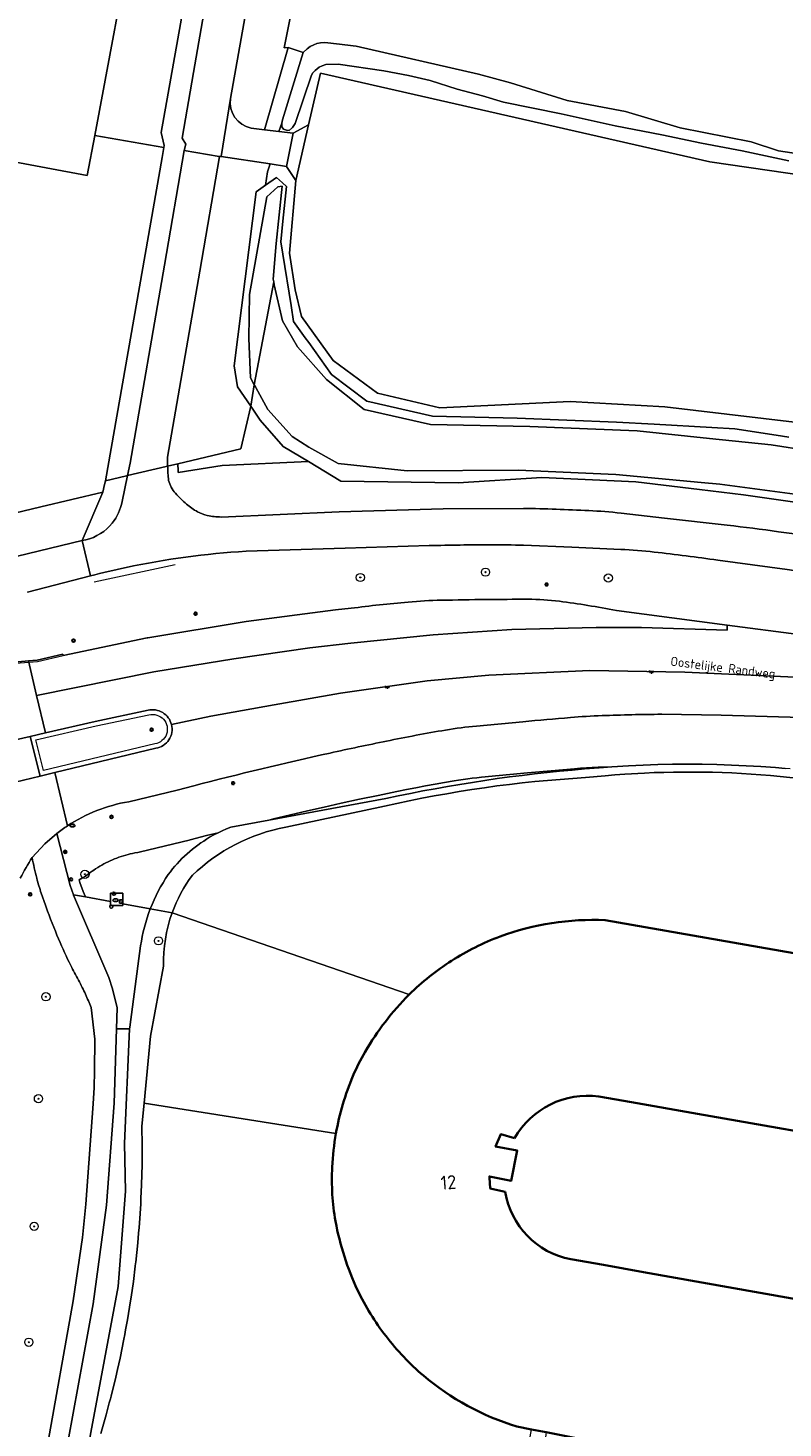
# Model space of a CAD drawing. Header units: metres. Extents: x 149984 to 156489, y 469398 to 478068.
# Tile 178 of 256: x 153902 to 153975, y 471342 to 471478. Entities that reach past the tile are written whole.
import ezdxf
from ezdxf.enums import TextEntityAlignment as Align

# ---------------------------------------------------------------- set-up
doc = ezdxf.new("R2010")
doc.units = ezdxf.units.M
doc.header["$LTSCALE"] = 0.75
for name, color, linetype, lineweight in [('B-WE-GK-BESCHOEIING-G', 252, 'GK-BESCHOEIING-SO', 18), ('B-WE-GR-BOOM-S', 252, 'Continuous', 25), ('B-WE-GR-GRAS-GV', 252, 'Continuous', 13), ('B-WE-GR-GROENVOORZIENING-GV', 252, 'Continuous', 18), ('B-WE-IE-MEUBILAIR-S', 252, 'Continuous', 25), ('B-WE-IE-MEUBILAIR_WEGMEUBILAIR-GV', 252, 'Continuous', 18), ('B-WE-IE-TERREINAFSCHEIDING_KUNSTMATIG_HEKWERK_RASTER-G', 252, 'IE-TERREINAFSCHEIDING_KUNSTMATIG-SO', 18), ('B-WE-OG-BEBOUWING-GV', 6, 'Continuous', 35), ('B-WE-OG-BEBOUWING-T18', 1, 'Continuous', 18), ('B-WE-OG-TERREIN_BEGROEID-GV', 252, 'Continuous', 18), ('B-WE-OG-TERREIN_ERF-GV', 252, 'Continuous', 18), ('B-WE-OG-TERREIN_OEVER-GV', 252, 'Continuous', 18), ('B-WE-OG-TOPOGRAFIE-T18', 7, 'Continuous', 18), ('B-WE-OG-WATER-GV', 252, 'Continuous', 18), ('B-WE-OG-WATER_MEER-GV', 252, 'Continuous', 18), ('B-WE-OG-WATER_SLOOT-GV', 252, 'Continuous', 18), ('B-WE-RI-HWA_GOOT_LIJNGOOT-G', 252, 'Continuous', 18), ('B-WE-VH-GESLOTENVERHARDING-GV', 252, 'Continuous', 18), ('B-WE-VH-GESLOTENVERHARDING_ASFALT-GV', 252, 'Continuous', 18), ('B-WE-VH-OPENVERHARDING-GV', 252, 'Continuous', 18), ('B-WE-VH-OPENVERHARDING_BETONSTRAATSTEEN-GV', 252, 'Continuous', 18), ('B-WE-VH-OPENVERHARDING_TEGEL-GV', 252, 'Continuous', 18)]:
    doc.layers.add(name, color=color, linetype=linetype, lineweight=lineweight)
doc.styles.add('NLCS-ISO', font='NLCS-ISO.ttf')
doc.styles.add('NLCS-ISO-M500-T18', font='NLCS-ISO.ttf', dxfattribs={"height": 0.9})
doc.styles.add('NLCS-ISO-M750-T18', font='NLCS-ISO.ttf', dxfattribs={"height": 1.35})
doc.linetypes.add('GK-BESCHOEIING-SO', pattern='A,18,-3,[1,NLCS.SHX,S=0.6,R=0,X=0,Y=0],-3', length=24)
doc.linetypes.add('IE-TERREINAFSCHEIDING_KUNSTMATIG-SO', pattern='A,4,[82,NLCS.SHX,S=0.75,R=90,X=0,Y=0],4,-2', length=10)

# ---------------------------------------------------------------- blocks, each defined once
blk = doc.blocks.new('SIE-MEUBILAIR_BORD_VERKEER-SO')
blk.add_lwpolyline([(-0.5625, -0.5625), (0.5625, -0.5625), (0.5625, 0.5625), (-0.5625, 0.5625)], close=True)
at = {"style": 'NLCS-ISO'}
blk.add_text('vb', height=0.75, dxfattribs=at).set_placement((0, 0), align=Align.MIDDLE_CENTER)
blk = doc.blocks.new('SIE-MEUBILAIR_BORD_LOCATIEPAAL-SO')
blk.add_lwpolyline([(-0.75, -0.75), (0.75, -0.75), (0.75, 0.75), (-0.75, 0.75)], close=True)
at = {"style": 'NLCS-ISO'}
blk.add_text('lp', height=0.75, dxfattribs=at).set_placement((0.01, 0.12), align=Align.MIDDLE_CENTER)
blk = doc.blocks.new('SIE-MEUBILAIR_PAAL_VERKEERSBORD-SO')
blk.add_circle((0, 0), 0.75)
at = {"style": 'NLCS-ISO'}
blk.add_text('vb', height=0.75, dxfattribs=at).set_placement((0, 0.07), align=Align.MIDDLE_CENTER)
blk = doc.blocks.new('SIE-MEUBILAIR_PAAL_VRI-SO')
blk.add_circle((0, 0), 0.75)
at = {"style": 'NLCS-ISO'}
blk.add_text('vri', height=0.75, dxfattribs=at).set_placement((-0.08, 0.07), align=Align.MIDDLE_CENTER)
blk = doc.blocks.new('SIE-MEUBILAIR_PAAL-SO')
blk.add_circle((0, 0), 0.75)
blk = doc.blocks.new('SIE-MEUBILAIR_PAAL_DRUKKNOPPAAL-SO')
blk.add_circle((0, 0), 0.75)
at = {"style": 'NLCS-ISO'}
blk.add_text('dk', height=0.75, dxfattribs=at).set_placement((0, 0.07), align=Align.MIDDLE_CENTER)
blk = doc.blocks.new('SIE-MEUBILAIR_PAAL_LICHTMAST-SO')
for points in [[(-0.62, 0), (-1, 0)], [(-0.71, 0.71), (-0.44, 0.44)], [(0, 1), (0, 0.62)], [(0.44, 0.44), (0.71, 0.71)], [(1, 0), (0.62, 0)], [(-0.71, -0.71), (-0.44, -0.44)], [(0, -0.62), (0, -1)], [(0.44, -0.44), (0.71, -0.71)]]:
    blk.add_lwpolyline(points)
blk.add_circle((0, 0), 0.5)
blk = doc.blocks.new('SIE-MEUBILAIR_PUT_BRANDKRAAN-SO')
blk.add_ellipse((0, 0), major_axis=(1.25, 0), ratio=0.54)
at = {"style": 'NLCS-ISO'}
blk.add_text('bk', height=0.75, dxfattribs=at).set_placement((0.03, 0), align=Align.MIDDLE_CENTER)
blk = doc.blocks.new('SIE-MEUBILAIR_PUT_KOLK-SO')
blk.add_ellipse((0, 0), major_axis=(1.25, 0), ratio=0.54)
at = {"style": 'NLCS-ISO'}
blk.add_text('klk', height=0.75, dxfattribs=at).set_placement((0.03, 0), align=Align.MIDDLE_CENTER)
blk = doc.blocks.new('SIE-MEUBILAIR_LICHTPUNT-SO')
at = {"color": 0, "linetype": 'ByBlock', "lineweight": 18}
for points in [[(-0.62, 0), (-1.25, 0)], [(0.62, 0), (1.25, 0)], [(-0.46, -0.43), (-0.92, -0.85)], [(0, -0.62), (0, -1.25)], [(0.46, -0.43), (0.92, -0.85)]]:
    blk.add_lwpolyline(points, dxfattribs=at)
blk.add_lwpolyline([(0, 0), (0.62, 0, -1), (-0.62, 0)], format="xyb", close=True, dxfattribs=at)
blk = doc.blocks.new('SGR-BOOM_GBKN-SO')
at = {"linetype": 'ByBlock', "lineweight": 18}
h = blk.add_hatch(color=0, dxfattribs=at)
h.dxf.hatch_style = 1
edge = h.paths.add_edge_path()
edge.add_arc((0, 0), 0.25, 0, 360)
at = {"color": 0, "linetype": 'ByBlock', "lineweight": 18}
for radius in [2, 0.25]:
    blk.add_circle((0, 0), radius, dxfattribs=at)
at = {"color": 0, "linetype": 'ByBlock', "lineweight": 18, "style": 'NLCS-ISO'}
blk.add_attdef('SOORT', (2.5, 0), '', height=1.5, dxfattribs=at)

msp = doc.modelspace()

# ---------------------------------------------------------------- linework, layer by layer
at = {"layer": 'B-WE-GK-BESCHOEIING-G', "flags": 128}
for points in [[(153967.055, 471434.182), (153958.787, 471434.966), (153949.293, 471435.385), (153938.506, 471435.328), (153931.778, 471436.043), (153928.927, 471437.624), (153927.311, 471438.647), (153924.936, 471441.283), (153923.779, 471443.401), (153923.742, 471443.47), (153923.253, 471444.365), (153923.085, 471448.185), (153923.179, 471452.432), (153924.86, 471461.943), (153925.914, 471462.891), (153926.341, 471462.981), (153925.772, 471457.398), (153925.456, 471453.941), (153925.579, 471453.394), (153926.366, 471449.898), (153927.847, 471447.358), (153930.655, 471444.181)], [(153930.655, 471444.181), (153934.3, 471441.264), (153940.759, 471439.818), (153950.399, 471439.608), (153960.836, 471439.189), (153967.889, 471438.455)]]:
    msp.add_lwpolyline(points, dxfattribs=at)
at = {"layer": 'B-WE-GR-GRAS-GV', "flags": 128}
msp.add_lwpolyline([(154066.443, 471450.847), (153994.227, 471461.507), (153967.901, 471465.344), (153930.066, 471473.943), (153928.89, 471468.94), (153927.674, 471463.511), (153927.065, 471456.466), (153927.609, 471452.886), (153928.205, 471450.292), (153931.286, 471446.036), (153935.622, 471442.854), (153941.658, 471441.422), (153954.35, 471442.051), (153963.535, 471441.531), (153979.146, 471439.679), (153989.465, 471436.901), (154102.309, 471417.983)], dxfattribs=at)
at = {"layer": 'B-WE-GR-GROENVOORZIENING-GV', "flags": 128}
for points in [[(153923.292, 471441.582), (153922.31, 471437.453), (153916.197, 471436.003), (153916.209, 471435.823), (153916.222, 471435.467), (153916.238, 471435.166), (153920.504, 471435.834), (153928.89, 471436.212), (153926.45, 471437.694), (153924.201, 471440.249)], [(153909.654, 471393.468), (153909.654, 471393.446), (153909.654, 471393.081), (153910.865, 471393.082), (153910.865, 471393.229), (153910.865, 471393.245), (153910.864, 471394.293), (153909.653, 471394.292)]]:
    msp.add_lwpolyline(points, close=True, dxfattribs=at)
for points in [[(154064.383, 471415.259), (154040.669, 471419.35), (154028.922, 471421.328), (154003.578, 471425.758), (153994.076, 471427.333), (153986.769, 471428.545), (153987.137, 471430.612), (153984.776, 471431.033), (153971.194, 471432.975), (153966.92, 471433.492), (153960.706, 471434.243), (153951.578, 471434.671), (153943.451, 471434.162), (153932.028, 471434.306), (153928.89, 471436.212), (153920.504, 471435.834), (153916.238, 471435.166), (153916.222, 471435.467), (153916.209, 471435.823), (153916.197, 471436.003), (153915.211, 471435.769)], [(153920.402, 471430.83), (153931.888, 471431.342), (153941.983, 471431.621), (153949.785, 471431.67)], [(153959.277, 471431.204), (153963.501, 471430.731), (153969.608, 471430.037)], [(153940.635, 471428.046), (153932.457, 471427.802), (153922.831, 471427.503)], [(153959.246, 471427.677), (153954.489, 471427.888), (153949.801, 471428.081)], [(154113.998, 471402.371), (154091.993, 471406.074), (154091.399, 471406.174), (154070.184, 471409.771), (154063.657, 471410.883), (154039.933, 471414.924), (154034.726, 471415.715), (154028.196, 471416.8), (154002.803, 471421.333), (153993.339, 471422.89), (153982.583, 471424.659), (153975.439, 471425.717), (153968.693, 471426.636)], [(153907.708, 471425.11), (153901.593, 471423.529)], [(153913.286, 471419.091), (153922.846, 471420.682), (153931.514, 471421.818), (153933.036, 471421.963)], [(153958.828, 471421.741), (153969.609, 471420.335), (153976.562, 471419.429)], [(153899.145, 471420.061), (153899.992, 471416.708), (153901.675, 471416.85), (153902.535, 471416.922), (153905.009, 471417.498), (153905.05, 471417.38), (153913.21, 471419.078), (153913.286, 471419.091)], [(153949.746, 471410.943), (153945.235, 471410.526)], [(154134.362, 471385.898), (154123.475, 471387.637), (154105.682, 471390.665), (154105.718, 471390.813), (154090.201, 471393.515), (154089.846, 471393.576), (154067.964, 471397.354), (154061.612, 471398.425), (154043.908, 471401.41), (154043.162, 471401.317), (154029.141, 471403.67), (154015.316, 471405.953), (154015.026, 471406.313), (154003.391, 471408.404), (153991.256, 471410.328), (153988.158, 471410.819), (153988.083, 471410.546), (153983.067, 471411.015), (153979.044, 471411.287), (153969.008, 471411.59), (153963.231, 471411.665)], [(153904.435, 471400.091), (153905.731, 471395.038), (153906.049, 471394.134), (153907.225, 471393.917), (153906.997, 471394.449), (153906.689, 471395.329), (153906.62, 471395.597), (153906.934, 471395.761), (153907.209, 471395.932), (153907.473, 471396.12), (153907.682, 471396.28), (153907.858, 471396.409), (153908.032, 471396.531), (153908.209, 471396.65), (153908.409, 471396.778), (153908.602, 471396.896), (153908.801, 471397.012), (153909.004, 471397.124), (153909.21, 471397.232), (153909.415, 471397.334), (153909.62, 471397.43), (153909.834, 471397.525), (153910.042, 471397.612), (153910.258, 471397.697), (153910.477, 471397.777), (153910.696, 471397.853), (153910.909, 471397.92), (153911.135, 471397.987), (153911.356, 471398.047), (153911.577, 471398.102), (153911.807, 471398.154), (153912.029, 471398.199), (153912.309, 471398.25), (153912.583, 471398.307), (153917.292, 471399.432), (153917.393, 471399.457), (153918.999, 471399.877), (153920.114, 471400.162), (153920.513, 471400.355), (153920.935, 471400.542), (153921.363, 471400.714), (153925.059, 471401.393), (153925.512, 471401.503), (153927.159, 471401.895), (153928.795, 471402.277), (153930.437, 471402.653), (153932.066, 471403.019), (153933.86, 471403.404), (153935.677, 471403.786), (153937.494, 471404.162), (153938.427, 471404.351), (153939.341, 471404.531), (153940.271, 471404.708), (153941.202, 471404.879), (153942.113, 471405.041), (153943.052, 471405.201), (153943.493, 471405.272), (153943.933, 471405.338), (153944.374, 471405.398), (153944.816, 471405.454), (153945.261, 471405.504), (153945.714, 471405.549), (153950.199, 471405.964), (153952.492, 471406.169), (153954.772, 471406.369), (153955.354, 471406.416), (153955.915, 471406.456), (153956.478, 471406.49), (153957.046, 471406.519), (153957.611, 471406.542), (153958.377, 471406.567), (153960.012, 471406.666), (153961.44, 471406.733), (153962.868, 471406.781), (153964.296, 471406.809), (153965.725, 471406.819), (153967.154, 471406.81), (153968.583, 471406.782), (153970.011, 471406.735), (153971.439, 471406.669), (153972.865, 471406.585), (153974.29, 471406.481), (153975.227, 471406.401)], [(153955.737, 471406.354), (153957.161, 471406.477), (153958.377, 471406.567), (153957.611, 471406.542), (153957.046, 471406.519), (153956.478, 471406.49), (153955.915, 471406.456), (153955.354, 471406.416), (153954.772, 471406.369), (153952.492, 471406.169), (153950.199, 471405.964), (153945.714, 471405.549), (153945.261, 471405.504)], [(153945.261, 471405.504), (153944.816, 471405.454), (153944.374, 471405.398), (153943.933, 471405.338), (153943.493, 471405.272), (153943.052, 471405.201), (153942.113, 471405.041), (153941.202, 471404.879), (153940.271, 471404.708), (153939.341, 471404.531), (153938.427, 471404.351), (153937.494, 471404.162), (153935.677, 471403.786), (153933.86, 471403.404), (153932.066, 471403.019), (153930.437, 471402.653), (153928.795, 471402.277), (153927.159, 471401.895), (153925.512, 471401.503), (153925.059, 471401.393), (153936.426, 471403.48)], [(153917.739, 471404.715), (153916.13, 471404.295), (153911.421, 471403.17)], [(153919.289, 471399.712), (153919.69, 471399.94), (153920.114, 471400.162), (153918.999, 471399.877), (153917.393, 471399.457), (153917.292, 471399.432), (153912.583, 471398.307), (153912.309, 471398.25), (153912.029, 471398.199), (153911.807, 471398.154), (153911.577, 471398.102), (153911.356, 471398.047), (153911.135, 471397.987), (153910.909, 471397.92), (153910.696, 471397.853), (153910.477, 471397.777), (153910.258, 471397.697), (153910.042, 471397.612), (153909.834, 471397.525), (153909.62, 471397.43), (153909.415, 471397.334), (153909.21, 471397.232), (153909.004, 471397.124), (153908.801, 471397.012), (153908.602, 471396.896), (153908.409, 471396.778), (153908.209, 471396.65), (153908.032, 471396.531), (153907.858, 471396.409), (153907.682, 471396.28)], [(153907.682, 471396.28), (153907.473, 471396.12), (153907.209, 471395.932), (153906.934, 471395.761), (153906.62, 471395.597), (153906.689, 471395.329), (153906.997, 471394.449), (153907.225, 471393.917), (153909.654, 471393.468), (153909.653, 471394.292), (153910.864, 471394.293), (153910.865, 471393.245), (153913.525, 471392.754)], [(153903.397, 471392.936), (153903.326, 471393.136), (153902.926, 471394.281)], [(153909.654, 471393.468), (153907.225, 471393.917), (153906.049, 471394.134), (153906.065, 471394.087), (153909.479, 471386.087), (153909.838, 471384.994), (153910.295, 471383.16), (153910.229, 471381.1), (153911.512, 471381.1), (153911.519, 471381.256), (153912.58, 471389.174)], [(153913.525, 471392.754), (153910.865, 471393.245), (153910.865, 471393.229), (153910.865, 471393.082), (153909.654, 471393.081), (153909.654, 471393.446), (153909.654, 471393.468)], [(153898.632, 471314.374), (153901.93, 471332.183), (153903.471, 471340.296), (153906.024, 471354.686), (153906.492, 471357.762), (153906.917, 471360.845), (153907.106, 471362.463), (153907.253, 471364.086), (153907.971, 471373.829), (153908.06, 471375.424), (153908.103, 471377.02), (153908.118, 471380.103), (153907.771, 471383.195)], [(153895.191, 471271.165), (153895.558, 471272.331), (153897.142, 471275.069), (153897.188, 471275.207), (153897.043, 471275.199), (153896.162, 471275.15), (153896.465, 471279.31), (153901.006, 471307.37), (153906.422, 471334.799), (153910.391, 471356.069), (153911.099, 471365.352), (153911.01, 471369.971), (153911.512, 471381.1), (153910.229, 471381.1), (153909.997, 471373.872), (153909.263, 471363.983), (153907.974, 471354.403), (153905.052, 471338.446), (153900.519, 471314.04), (153900.216, 471312.409), (153900.062, 471311.574), (153896.003, 471289.378), (153894.403, 471280.629), (153893.35, 471274.873)]]:
    msp.add_lwpolyline(points, dxfattribs=at)
at = {"layer": 'B-WE-GR-GROENVOORZIENING-GV'}
for points in [[(153915.211, 471435.769, 0.0159403), (153915.293, 471434.39)], [(153915.293, 471434.39, 0.1086094), (153915.971, 471433.136)], [(153915.971, 471433.136, 0.0404493), (153917.042, 471432.081)], [(153917.042, 471432.081, 0.0469042), (153918.115, 471431.345)], [(153918.115, 471431.345, 0.0705365), (153919.067, 471430.982)], [(153919.067, 471430.982, 0.0540001), (153920.402, 471430.83)], [(153949.785, 471431.67, -0.0075332), (153956.154, 471431.454)], [(153956.154, 471431.454, -0.0153484), (153959.277, 471431.204)], [(153969.608, 471430.037, -0.0062313), (153974.584, 471429.404)], [(153974.584, 471429.404, -0.0037068), (153982.963, 471428.163)], [(153946.641, 471428.138, 0.0056648), (153940.635, 471428.046)], [(153949.801, 471428.081, 0.0110723), (153946.641, 471428.138)], [(153922.831, 471427.503, 0.0370374), (153911.169, 471425.923)], [(153962.507, 471427.423, 0.0159686), (153959.246, 471427.677)], [(153968.693, 471426.636, 0.0082345), (153962.507, 471427.423)], [(153911.169, 471425.923, 0.011258), (153907.708, 471425.11)], [(153938.581, 471422.569, -0.0174064), (153941.798, 471422.745)], [(153941.798, 471422.745, -0.0025264), (153946.157, 471422.812)], [(153946.157, 471422.812, -0.0026981), (153950.236, 471422.837)], [(153950.236, 471422.837, -0.0321167), (153953.289, 471422.645)], [(153953.289, 471422.645, -0.0173699), (153958.828, 471421.741)], [(153933.036, 471421.963, -0.0101163), (153938.581, 471422.569)], [(153945.235, 471410.526, 0.0179431), (153942.226, 471410.132)], [(153954.357, 471411.351, 0.0008798), (153949.746, 471410.943)], [(153957.431, 471411.538, 0.0126797), (153954.357, 471411.351)], [(153963.231, 471411.665, 0.0067285), (153957.431, 471411.538)], [(153936.487, 471409.059, 0.0026868), (153930.991, 471407.902)], [(153942.226, 471410.132, 0.0092694), (153936.487, 471409.059)], [(153930.991, 471407.902, 0.0086838), (153917.739, 471404.715)], [(153936.426, 471403.48, -0.0331399), (153955.737, 471406.354)], [(153911.421, 471403.17, 0.103643), (153905.469, 471400.832)], [(153905.469, 471400.832, 0.0207448), (153904.435, 471400.091)], [(153915.265, 471396.102, -0.099299), (153919.289, 471399.712)], [(153902.037, 471397.757, 0.0149404), (153900.887, 471395.756)], [(153902.488, 471395.736, -0.0153476), (153902.037, 471397.757)], [(153902.926, 471394.281, -0.0206127), (153902.488, 471395.736)], [(153913.525, 471392.754, -0.0561888), (153915.265, 471396.102)], [(153904.615, 471389.836, -0.0129344), (153903.397, 471392.936)], [(153912.58, 471389.174, -0.0550278), (153913.525, 471392.754)], [(153905.801, 471387.248, -0.0147689), (153904.615, 471389.836)], [(153906.16, 471386.555, -0.0097319), (153905.801, 471387.248)], [(153906.912, 471385.136, 0.0041759), (153906.16, 471386.555)], [(153907.224, 471384.485, 0.0154851), (153906.912, 471385.136)], [(153907.771, 471383.195, 0.008342), (153907.224, 471384.485)]]:
    msp.add_lwpolyline(points, format="xyb", dxfattribs=at)
at = {"layer": 'B-WE-IE-MEUBILAIR_WEGMEUBILAIR-GV', "flags": 128}
for points in [[(153913.301, 471412.049), (153908.169, 471410.969), (153903.331, 471409.857), (153901.862, 471409.519)], [(153913.959, 471408.794), (153903.155, 471406.188), (153902.39, 471409.197), (153908.256, 471410.532), (153913.389, 471411.605)], [(153901.862, 471409.519), (153902.825, 471405.654), (153904.246, 471405.996), (153914.071, 471408.361)]]:
    msp.add_lwpolyline(points, dxfattribs=at)
at = {"layer": 'B-WE-IE-MEUBILAIR_WEGMEUBILAIR-GV'}
for points in [[(153915.583, 471410.66, 0.4159345), (153913.301, 471412.049)], [(153913.389, 471411.605, -1.0501884), (153913.959, 471408.794)], [(153914.071, 471408.361, 0.4377295), (153915.583, 471410.66)]]:
    msp.add_lwpolyline(points, format="xyb", dxfattribs=at)
at = {"layer": 'B-WE-IE-TERREINAFSCHEIDING_KUNSTMATIG_HEKWERK_RASTER-G', "flags": 128}
msp.add_lwpolyline([(153915.953, 471426.17), (153908.06, 471424.49)], dxfattribs=at)
at = {"layer": 'B-WE-OG-BEBOUWING-GV'}
for points in [[(153957.738, 471391.661, 0.1002265), (153947.522, 471390.079)], [(153947.522, 471390.079, 0.0521717), (153942.807, 471387.721)], [(153942.807, 471387.721, 0.0525879), (153938.68, 471384.432)], [(153938.68, 471384.432, 0.0321877), (153936.371, 471381.8)], [(153936.371, 471381.8, 0.0323871), (153934.396, 471378.866)], [(153934.396, 471378.866, 0.0292766), (153933.221, 471376.516)], [(153933.221, 471376.516, 0.0574267), (153931.569, 471370.943)], [(153948.929, 471370.482, -0.3055746), (153957.13, 471374.53)], [(153931.569, 471370.943, 0.0321452), (153931.21, 471367.675)], [(153931.21, 471367.675, 0.0291004), (153931.215, 471365.029)], [(153931.215, 471365.029, 0.0295415), (153931.524, 471362.419)], [(153954.384, 471358.731, -0.314618), (153948.024, 471365.266)], [(153931.524, 471362.419, 0.0323063), (153932.387, 471358.99)], [(153932.387, 471358.99, 0.0318148), (153933.667, 471355.73)], [(153933.667, 471355.73, 0.0520735), (153936.435, 471351.238)], [(153936.435, 471351.238, 0.0525909), (153940.072, 471347.421)], [(153940.072, 471347.421, 0.1003852), (153949.147, 471342.47)]]:
    msp.add_lwpolyline(points, format="xyb", dxfattribs=at)
at = {"layer": 'B-WE-OG-BEBOUWING-GV', "flags": 128}
for points in [[(153957.13, 471374.53), (153960.308, 471373.975), (153966.721, 471372.855), (153984.117, 471369.817), (153986.893, 471369.332), (153989.793, 471386.063), (153957.738, 471391.661)], [(153948.024, 471365.266), (153946.56, 471365.607), (153946.479, 471366.672), (153946.49, 471366.768), (153948.605, 471366.344), (153949.193, 471369.275), (153947.083, 471369.691), (153947.585, 471370.87), (153948.929, 471370.482)], [(153949.147, 471342.47), (153950.571, 471342.189), (153951.991, 471341.909), (153958.525, 471340.619), (153981.142, 471336.154), (153984.143, 471353.465), (153961.462, 471357.478), (153957.568, 471358.167), (153954.384, 471358.731)]]:
    msp.add_lwpolyline(points, dxfattribs=at)
at = {"layer": 'B-WE-OG-TERREIN_BEGROEID-GV', "flags": 128}
msp.add_lwpolyline([(153914.885, 471466.916), (153914.59, 471468.182), (153918.088, 471487.859), (153912.046, 471488.919), (153908.123, 471467.901), (153914.851, 471466.72)], close=True, dxfattribs=at)
for points in [[(153924.613, 471468.444), (153926.925, 471476.438), (153926.527, 471476.422), (153927.954, 471483.588), (153923.654, 471484.627), (153921.315, 471471.476)], [(153896.921, 471430.403), (153902.89, 471431.819), (153908.901, 471433.245), (153909.076, 471433.998), (153909.169, 471434.336), (153914.683, 471465.765), (153914.851, 471466.72), (153908.123, 471467.901), (153907.394, 471463.997), (153898.859, 471465.599)], [(153923.327, 471468.601), (153924.613, 471468.444)], [(153924.737, 471463.081), (153924.9, 471464.36), (153925.163, 471465.123), (153920.409, 471465.866), (153920.249, 471465.857), (153918.34, 471454.713), (153915.204, 471436.653)], [(153915.211, 471435.769), (153916.197, 471436.003), (153922.31, 471437.453), (153923.292, 471441.582), (153921.992, 471443.489), (153921.668, 471445.523), (153923.815, 471462.434), (153924.737, 471463.081)]]:
    msp.add_lwpolyline(points, dxfattribs=at)
at = {"layer": 'B-WE-OG-TERREIN_BEGROEID-GV'}
for points in [[(153921.315, 471471.476, 0.3938693), (153923.327, 471468.601)], [(153915.204, 471436.653, 0.0395903), (153915.211, 471435.769)]]:
    msp.add_lwpolyline(points, format="xyb", dxfattribs=at)
at = {"layer": 'B-WE-OG-TERREIN_ERF-GV', "flags": 128}
for points in [[(153872.38, 471481.126), (153876.644, 471477.421), (153886.582, 471471.498), (153891.334, 471468.666), (153898.859, 471465.599), (153907.394, 471463.997), (153908.123, 471467.901), (153912.046, 471488.919)], [(153927.954, 471483.588), (153926.527, 471476.422), (153926.925, 471476.438), (153928.38, 471475.94), (153928.78, 471476.31), (153929.07, 471476.53), (153929.41, 471476.71), (153929.72, 471476.82), (153930.08, 471476.9), (153930.49, 471476.92), (153931.9, 471476.78), (153933.25, 471476.61), (153933.54, 471476.56), (153945.44, 471473.85), (153948.538, 471473.007), (153954.056, 471471.28), (153959.703, 471470.214), (153965.036, 471468.645), (153971.938, 471467.265), (153974.573, 471466.386), (153982.819, 471465.162)], [(153992.153, 471395.694), (153989.793, 471386.063), (153986.893, 471369.332), (153984.117, 471369.817), (153966.721, 471372.855), (153960.308, 471373.975), (153957.13, 471374.53)], [(153948.929, 471370.482), (153947.585, 471370.87), (153947.083, 471369.691), (153949.193, 471369.275), (153948.605, 471366.344), (153946.49, 471366.768), (153946.479, 471366.672), (153946.56, 471365.607), (153948.024, 471365.266)], [(153954.384, 471358.731), (153957.568, 471358.167), (153961.462, 471357.478), (153984.143, 471353.465), (153981.142, 471336.154), (153958.525, 471340.619), (153951.991, 471341.909), (153951.577, 471338.602), (154017.539, 471327.383)]]:
    msp.add_lwpolyline(points, dxfattribs=at)
msp.add_lwpolyline([(153928.89, 471468.94), (153927.403, 471468.103), (153926.769, 471464.872), (153927.674, 471463.511)], close=True, dxfattribs=at)
at = {"layer": 'B-WE-OG-TERREIN_ERF-GV'}
for points in [[(153957.13, 471374.53, 0.3055746), (153948.929, 471370.482)], [(153948.024, 471365.266, 0.314618), (153954.384, 471358.731)]]:
    msp.add_lwpolyline(points, format="xyb", dxfattribs=at)
at = {"layer": 'B-WE-OG-TERREIN_OEVER-GV', "flags": 128}
msp.add_lwpolyline([(153926.01, 471468.273), (153926.3, 471469.08), (153926.38, 471469.42), (153928.38, 471475.94), (153926.925, 471476.438), (153924.613, 471468.444)], close=True, dxfattribs=at)
for points in [[(153975.6, 471465.42), (153971.05, 471466.4), (153967.1, 471467.15), (153963.26, 471467.97), (153958.7, 471468.83), (153953.45, 471470), (153947.87, 471471.12), (153945.81, 471471.73), (153943.35, 471472.4), (153940.73, 471473.24), (153938.63, 471473.73), (153936.22, 471474.17), (153931.77, 471474.83), (153930.57, 471474.78), (153930.23, 471474.66), (153929.94, 471474.53), (153929.73, 471474.38), (153929.54, 471474.22), (153929.33, 471473.99), (153929.18, 471473.74), (153927.62, 471469.05), (153927.46, 471468.87), (153927.33, 471468.67), (153927.01, 471468.39), (153926.77, 471468.41), (153926.48, 471468.52), (153926.3, 471468.73), (153926.3, 471469.08), (153926.01, 471468.273), (153927.403, 471468.103), (153928.89, 471468.94), (153930.066, 471473.943), (153967.901, 471465.344), (153994.227, 471461.507)], [(153925.163, 471465.123), (153924.9, 471464.36), (153924.737, 471463.081), (153925.794, 471463.822), (153926.365, 471463.277), (153926.754, 471462.95), (153926.414, 471459.567), (153926.212, 471457.563), (153926.404, 471456.366), (153927.203, 471451.388), (153927.452, 471449.834), (153928.585, 471448.244), (153928.922, 471447.771), (153931.133, 471444.668), (153934.565, 471442.079), (153940.952, 471440.624), (153949.189, 471440.444), (153958.845, 471440.045), (153962.513, 471439.835), (153968.096, 471439.515), (153970.329, 471439.384), (153974.36, 471438.777), (153975.598, 471438.591)], [(154102.309, 471417.983), (153989.465, 471436.901), (153979.146, 471439.679), (153963.535, 471441.531), (153954.35, 471442.051), (153941.658, 471441.422), (153935.622, 471442.854), (153931.286, 471446.036), (153928.205, 471450.292), (153927.609, 471452.886), (153927.065, 471456.466), (153927.674, 471463.511), (153926.769, 471464.872), (153925.163, 471465.123)], [(153975.598, 471438.591), (153974.36, 471438.777), (153970.329, 471439.384), (153968.096, 471439.515), (153962.513, 471439.835), (153958.845, 471440.045), (153949.189, 471440.444), (153940.952, 471440.624), (153934.565, 471442.079), (153931.133, 471444.668), (153928.922, 471447.771), (153928.585, 471448.244), (153927.452, 471449.834), (153927.203, 471451.388), (153926.404, 471456.366), (153926.212, 471457.563), (153926.414, 471459.567), (153926.754, 471462.95), (153926.365, 471463.277), (153925.794, 471463.822), (153924.737, 471463.081), (153923.815, 471462.434), (153921.668, 471445.523), (153921.992, 471443.489), (153923.292, 471441.582), (153923.627, 471443.68), (153923.253, 471444.365), (153923.085, 471448.185), (153923.179, 471452.432), (153924.86, 471461.943), (153925.914, 471462.891), (153926.341, 471462.981), (153925.772, 471457.398), (153925.456, 471453.941), (153925.518, 471453.668), (153925.579, 471453.394), (153926.366, 471449.898), (153927.847, 471447.358), (153930.655, 471444.181), (153934.3, 471441.264), (153940.759, 471439.818), (153950.399, 471439.608), (153960.836, 471439.189), (153967.889, 471438.455), (153973.886, 471437.831), (153988.766, 471435.5)], [(153982.967, 471432.142), (153968.869, 471434.01), (153967.055, 471434.182), (153958.787, 471434.966), (153949.293, 471435.385), (153938.506, 471435.328), (153931.778, 471436.043), (153928.927, 471437.624), (153927.311, 471438.647), (153924.936, 471441.283), (153923.779, 471443.401), (153923.742, 471443.47), (153923.627, 471443.68), (153923.292, 471441.582), (153924.201, 471440.249), (153926.45, 471437.694), (153928.89, 471436.212), (153932.028, 471434.306), (153943.451, 471434.162), (153951.578, 471434.671), (153960.706, 471434.243), (153966.92, 471433.492), (153971.194, 471432.975), (153984.776, 471431.033)], [(153975.714, 471406.359), (153975.227, 471406.401), (153974.29, 471406.481), (153972.865, 471406.585), (153971.439, 471406.669), (153970.011, 471406.735), (153968.583, 471406.782), (153967.154, 471406.81), (153965.725, 471406.819), (153964.296, 471406.809), (153962.868, 471406.781), (153961.44, 471406.733), (153960.012, 471406.666), (153958.377, 471406.567), (153957.161, 471406.477), (153955.737, 471406.354)], [(153955.823, 471405.508), (153957.728, 471405.697), (153958.681, 471405.776), (153959.636, 471405.846), (153961.547, 471405.955)], [(153936.426, 471403.48), (153925.059, 471401.393), (153921.363, 471400.714), (153920.935, 471400.542), (153920.513, 471400.355), (153920.114, 471400.162), (153919.69, 471399.94), (153919.289, 471399.712)], [(153926.693, 471400.689), (153936.282, 471402.727)], [(153908.706, 471341.791), (153909.23, 471343.609), (153909.538, 471344.766), (153909.647, 471345.175), (153909.717, 471345.436), (153910.169, 471347.273), (153910.333, 471347.999), (153910.458, 471348.553), (153910.585, 471349.118), (153910.964, 471350.972), (153911.045, 471351.409), (153911.126, 471351.85), (153911.307, 471352.832), (153911.613, 471354.699), (153911.661, 471355.033), (153911.882, 471356.571), (153912.066, 471358.06), (153912.097, 471358.312), (153912.114, 471358.448), (153912.31, 471360.33), (153912.388, 471361.266), (153912.434, 471361.815), (153912.468, 471362.215), (153912.59, 471364.102), (153912.616, 471364.693), (153912.64, 471365.225), (153912.674, 471365.992), (153912.721, 471367.883), (153912.722, 471368.174), (153912.724, 471368.562), (153912.73, 471369.775), (153912.703, 471371.666), (153912.915, 471373.902), (153913.528, 471380.382), (153914.822, 471387.203), (153914.817, 471387.862), (153914.844, 471388.52), (153914.901, 471389.176), (153914.989, 471389.828), (153915.108, 471390.476), (153915.257, 471391.118), (153915.435, 471391.751), (153915.644, 471392.376), (153913.525, 471392.754)], [(153913.525, 471392.754), (153915.644, 471392.376)], [(153912.58, 471389.174), (153911.519, 471381.256), (153911.512, 471381.1), (153911.01, 471369.971), (153911.099, 471365.352), (153910.391, 471356.069), (153906.422, 471334.799), (153901.006, 471307.37)]]:
    msp.add_lwpolyline(points, dxfattribs=at)
at = {"layer": 'B-WE-OG-TERREIN_OEVER-GV'}
for points in [[(153955.737, 471406.354, 0.0331399), (153936.426, 471403.48)], [(153936.282, 471402.727, -0.0424166), (153955.823, 471405.508)], [(153961.547, 471405.955, -0.0410267), (153976.635, 471405.426)], [(153919.289, 471399.712, 0.099299), (153915.265, 471396.102)], [(153917.613, 471396.026, -0.1472193), (153926.693, 471400.689)], [(153915.265, 471396.102, 0.0561888), (153913.525, 471392.754)], [(153915.644, 471392.376, -0.0746491), (153917.613, 471396.026)], [(153913.525, 471392.754, 0.0550278), (153912.58, 471389.174)]]:
    msp.add_lwpolyline(points, format="xyb", dxfattribs=at)
at = {"layer": 'B-WE-OG-WATER-GV', "flags": 128}
msp.add_lwpolyline([(153925.518, 471453.668), (153925.456, 471453.941), (153925.772, 471457.398), (153926.341, 471462.981), (153925.914, 471462.891), (153924.86, 471461.943), (153923.179, 471452.432), (153923.085, 471448.185), (153923.253, 471444.365), (153923.627, 471443.68)], close=True, dxfattribs=at)
msp.add_lwpolyline([(153988.766, 471435.5), (153973.886, 471437.831), (153967.889, 471438.455), (153960.836, 471439.189), (153950.399, 471439.608), (153940.759, 471439.818), (153934.3, 471441.264), (153930.655, 471444.181), (153927.847, 471447.358), (153926.366, 471449.898), (153925.579, 471453.394), (153925.518, 471453.668), (153923.627, 471443.68), (153923.742, 471443.47), (153923.779, 471443.401), (153924.936, 471441.283), (153927.311, 471438.647), (153928.927, 471437.624), (153931.778, 471436.043), (153938.506, 471435.328), (153949.293, 471435.385), (153958.787, 471434.966), (153967.055, 471434.182), (153968.869, 471434.01), (153982.967, 471432.142)], dxfattribs=at)
at = {"layer": 'B-WE-OG-WATER_MEER-GV', "flags": 128}
for points in [[(153982.819, 471465.162), (153974.573, 471466.386), (153971.938, 471467.265), (153965.036, 471468.645), (153959.703, 471470.214), (153954.056, 471471.28), (153948.538, 471473.007), (153945.44, 471473.85), (153933.54, 471476.56), (153933.25, 471476.61), (153931.9, 471476.78), (153930.49, 471476.92), (153930.08, 471476.9), (153929.72, 471476.82), (153929.41, 471476.71), (153929.07, 471476.53), (153928.78, 471476.31), (153928.38, 471475.94), (153926.38, 471469.42), (153926.3, 471469.08), (153926.3, 471468.73), (153926.48, 471468.52), (153926.77, 471468.41), (153927.01, 471468.39), (153927.33, 471468.67), (153927.46, 471468.87), (153927.62, 471469.05), (153929.18, 471473.74), (153929.33, 471473.99), (153929.54, 471474.22), (153929.73, 471474.38), (153929.94, 471474.53), (153930.23, 471474.66), (153930.57, 471474.78), (153931.77, 471474.83), (153936.22, 471474.17), (153938.63, 471473.73), (153940.73, 471473.24), (153943.35, 471472.4), (153945.81, 471471.73), (153947.87, 471471.12), (153953.45, 471470), (153958.7, 471468.83), (153963.26, 471467.97), (153967.1, 471467.15), (153971.05, 471466.4), (153975.6, 471465.42)], [(153961.547, 471405.955), (153959.636, 471405.846), (153958.681, 471405.776), (153957.728, 471405.697), (153955.823, 471405.508)], [(153936.282, 471402.727), (153926.693, 471400.689)], [(153957.738, 471391.661), (153989.793, 471386.063), (153991.989, 471398.732), (154000, 471397.338), (154138.784, 471373.179), (154205.307, 471361.62), (154205.785, 471361.567), (154212.353, 471360.832)], [(153915.644, 471392.376), (153938.68, 471384.432)]]:
    msp.add_lwpolyline(points, dxfattribs=at)
at = {"layer": 'B-WE-OG-WATER_MEER-GV'}
for points in [[(153955.823, 471405.508, 0.0424166), (153936.282, 471402.727)], [(153976.635, 471405.426, 0.0410267), (153961.547, 471405.955)], [(153926.693, 471400.689, 0.1472193), (153917.613, 471396.026)], [(153917.613, 471396.026, 0.0746491), (153915.644, 471392.376)], [(153947.522, 471390.079, -0.1002265), (153957.738, 471391.661)], [(153942.807, 471387.721, -0.0521717), (153947.522, 471390.079)], [(153938.68, 471384.432, -0.0525879), (153942.807, 471387.721)]]:
    msp.add_lwpolyline(points, format="xyb", dxfattribs=at)
at = {"layer": 'B-WE-OG-WATER_SLOOT-GV', "flags": 128}
for points in [[(153938.68, 471384.432), (153915.644, 471392.376), (153915.435, 471391.751), (153915.257, 471391.118), (153915.108, 471390.476), (153914.989, 471389.828), (153914.901, 471389.176), (153914.844, 471388.52), (153914.817, 471387.862), (153914.822, 471387.203), (153913.528, 471380.382), (153912.915, 471373.902), (153931.569, 471370.943)], [(153931.569, 471370.943), (153912.915, 471373.902), (153912.703, 471371.666), (153912.73, 471369.775), (153912.724, 471368.562), (153912.722, 471368.174), (153912.721, 471367.883), (153912.674, 471365.992), (153912.64, 471365.225), (153912.616, 471364.693), (153912.59, 471364.102), (153912.468, 471362.215), (153912.434, 471361.815), (153912.388, 471361.266), (153912.31, 471360.33), (153912.114, 471358.448), (153912.097, 471358.312), (153912.066, 471358.06), (153911.882, 471356.571), (153911.661, 471355.033), (153911.613, 471354.699), (153911.307, 471352.832), (153911.126, 471351.85), (153911.045, 471351.409), (153910.964, 471350.972), (153910.585, 471349.118), (153910.458, 471348.553), (153910.333, 471347.999), (153910.169, 471347.273), (153909.717, 471345.436), (153909.647, 471345.175), (153909.538, 471344.766), (153909.23, 471343.609), (153908.706, 471341.791)], [(153908.05, 471337.125), (153912.307, 471335.86), (153912.086, 471335.311), (153948.196, 471328.969), (153949.145, 471334.25), (153950.571, 471342.189), (153949.147, 471342.47)]]:
    msp.add_lwpolyline(points, dxfattribs=at)
at = {"layer": 'B-WE-OG-WATER_SLOOT-GV'}
for points in [[(153936.371, 471381.8, -0.0321877), (153938.68, 471384.432)], [(153934.396, 471378.866, -0.0323871), (153936.371, 471381.8)], [(153933.221, 471376.516, -0.0292766), (153934.396, 471378.866)], [(153931.569, 471370.943, -0.0574267), (153933.221, 471376.516)], [(153931.21, 471367.675, -0.0321452), (153931.569, 471370.943)], [(153931.215, 471365.029, -0.0291004), (153931.21, 471367.675)], [(153931.524, 471362.419, -0.0295415), (153931.215, 471365.029)], [(153932.387, 471358.99, -0.0323063), (153931.524, 471362.419)], [(153933.667, 471355.73, -0.0318148), (153932.387, 471358.99)], [(153936.435, 471351.238, -0.0520735), (153933.667, 471355.73)], [(153940.072, 471347.421, -0.0525909), (153936.435, 471351.238)], [(153949.147, 471342.47, -0.1003852), (153940.072, 471347.421)]]:
    msp.add_lwpolyline(points, format="xyb", dxfattribs=at)
at = {"layer": 'B-WE-RI-HWA_GOOT_LIJNGOOT-G', "flags": 128}
msp.add_lwpolyline([(153905.05, 471417.38), (153905.055, 471417.355), (153902.558, 471416.773), (153900.031, 471416.561)], dxfattribs=at)
at = {"layer": 'B-WE-VH-GESLOTENVERHARDING-GV', "flags": 128}
for points in [[(153915.211, 471435.769), (153915.067, 471435.735), (153911.322, 471434.847), (153910.776, 471432.325)], [(153949.785, 471431.67), (153941.983, 471431.621), (153931.888, 471431.342), (153920.402, 471430.83)], [(153969.608, 471430.037), (153963.501, 471430.731), (153959.277, 471431.204)], [(153907.245, 471428.612), (153906.909, 471428.531), (153907.708, 471425.11)], [(153922.831, 471427.503), (153932.457, 471427.802), (153940.635, 471428.046)], [(153949.801, 471428.081), (153954.489, 471427.888), (153959.246, 471427.677)], [(153968.693, 471426.636), (153975.439, 471425.717), (153982.583, 471424.659), (153993.339, 471422.89), (153993.912, 471426.347), (153982.963, 471428.163)], [(153933.036, 471421.963), (153931.514, 471421.818), (153922.846, 471420.682), (153913.286, 471419.091), (153913.21, 471419.078), (153905.05, 471417.38), (153905.009, 471417.498), (153902.535, 471416.922), (153901.675, 471416.85), (153902.467, 471413.505), (153913.853, 471415.803), (153921.648, 471417.067), (153929.031, 471418.12), (153933.014, 471418.571), (153941.014, 471419.397), (153948.677, 471419.9), (153956.87, 471420.099), (153961.275, 471420.103), (153969.58, 471419.831), (153969.609, 471420.335), (153958.828, 471421.741)], [(153976.562, 471419.429), (153969.609, 471420.335), (153969.58, 471419.831), (153961.275, 471420.103), (153956.87, 471420.099), (153948.677, 471419.9), (153941.014, 471419.397), (153933.014, 471418.571), (153929.031, 471418.12), (153921.648, 471417.067), (153913.853, 471415.803), (153902.467, 471413.505), (153903.331, 471409.857), (153908.169, 471410.969), (153913.301, 471412.049)], [(153915.583, 471410.66), (153919.413, 471411.485), (153925.555, 471412.58), (153932.009, 471413.714), (153940.419, 471414.926), (153946.442, 471415.454), (153956.232, 471415.905), (153965.483, 471415.757), (153975.481, 471415.315), (153981.156, 471415), (153986.181, 471414.544), (153986.598, 471418.12), (153985.544, 471418.25)], [(153898.023, 471408.632), (153899.418, 471408.947), (153901.862, 471409.519), (153903.331, 471409.857), (153902.467, 471413.505), (153901.675, 471416.85), (153899.992, 471416.708)], [(153963.231, 471411.665), (153969.008, 471411.59), (153979.044, 471411.287), (153983.067, 471411.015), (153988.083, 471410.546), (153988.158, 471410.819), (153991.256, 471410.328), (153991.838, 471413.835), (153986.453, 471414.519), (153986.181, 471414.544), (153981.156, 471415), (153975.481, 471415.315), (153965.483, 471415.757), (153956.232, 471415.905), (153946.442, 471415.454), (153940.419, 471414.926), (153932.009, 471413.714), (153925.555, 471412.58), (153919.413, 471411.485), (153915.583, 471410.66)], [(153913.301, 471412.049), (153908.169, 471410.969), (153903.331, 471409.857), (153901.862, 471409.519)], [(153945.235, 471410.526), (153949.746, 471410.943)], [(153901.862, 471409.519), (153902.825, 471405.654), (153904.246, 471405.996), (153914.071, 471408.361)], [(153914.071, 471408.361), (153904.246, 471405.996), (153905.469, 471400.832)], [(153905.469, 471400.832), (153904.246, 471405.996), (153902.825, 471405.654), (153900.379, 471405.065), (153898.962, 471404.731)], [(153911.421, 471403.17), (153916.13, 471404.295), (153917.739, 471404.715)], [(153900.519, 471314.04), (153905.052, 471338.446), (153907.974, 471354.403), (153909.263, 471363.983), (153909.997, 471373.872), (153910.229, 471381.1), (153910.295, 471383.16), (153909.838, 471384.994), (153909.479, 471386.087), (153906.065, 471394.087), (153906.049, 471394.134), (153905.731, 471395.038), (153904.435, 471400.091), (153903.256, 471399.073), (153902.037, 471397.757)], [(153902.037, 471397.757), (153903.256, 471399.073), (153904.435, 471400.091)], [(153902.926, 471394.281), (153903.326, 471393.136), (153903.397, 471392.936)], [(153907.771, 471383.195), (153908.118, 471380.103), (153908.103, 471377.02), (153908.06, 471375.424), (153907.971, 471373.829), (153907.253, 471364.086), (153907.106, 471362.463), (153906.917, 471360.845), (153906.492, 471357.762), (153906.024, 471354.686), (153903.471, 471340.296), (153901.93, 471332.183), (153898.632, 471314.374), (153900.519, 471314.04)]]:
    msp.add_lwpolyline(points, dxfattribs=at)
at = {"layer": 'B-WE-VH-GESLOTENVERHARDING-GV'}
for points in [[(153915.293, 471434.39, -0.0159403), (153915.211, 471435.769)], [(153915.971, 471433.136, -0.1086094), (153915.293, 471434.39)], [(153910.776, 471432.325, -0.1240262), (153909.83, 471430.246)], [(153917.042, 471432.081, -0.0404493), (153915.971, 471433.136)], [(153918.115, 471431.345, -0.0469042), (153917.042, 471432.081)], [(153919.067, 471430.982, -0.0705365), (153918.115, 471431.345)], [(153920.402, 471430.83, -0.0540001), (153919.067, 471430.982)], [(153956.154, 471431.454, 0.0075332), (153949.785, 471431.67)], [(153959.277, 471431.204, 0.0153484), (153956.154, 471431.454)], [(153909.83, 471430.246, -0.1680079), (153907.245, 471428.612)], [(153974.584, 471429.404, 0.0062313), (153969.608, 471430.037)], [(153982.963, 471428.163, 0.0037068), (153974.584, 471429.404)], [(153940.635, 471428.046, -0.0056648), (153946.641, 471428.138)], [(153946.641, 471428.138, -0.0110723), (153949.801, 471428.081)], [(153911.169, 471425.923, -0.0370374), (153922.831, 471427.503)], [(153959.246, 471427.677, -0.0159686), (153962.507, 471427.423)], [(153962.507, 471427.423, -0.0082345), (153968.693, 471426.636)], [(153907.708, 471425.11, -0.011258), (153911.169, 471425.923)], [(153941.798, 471422.745, 0.0174064), (153938.581, 471422.569)], [(153946.157, 471422.812, 0.0025264), (153941.798, 471422.745)], [(153950.236, 471422.837, 0.0026981), (153946.157, 471422.812)], [(153953.289, 471422.645, 0.0321167), (153950.236, 471422.837)], [(153958.828, 471421.741, 0.0173699), (153953.289, 471422.645)], [(153938.581, 471422.569, 0.0101163), (153933.036, 471421.963)], [(153915.583, 471410.66, 0.4159345), (153913.301, 471412.049)], [(153913.301, 471412.049, -0.4159345), (153915.583, 471410.66)], [(153914.071, 471408.361, 0.4377295), (153915.583, 471410.66)], [(153915.583, 471410.66, -0.4377295), (153914.071, 471408.361)], [(153942.226, 471410.132, -0.0179431), (153945.235, 471410.526)], [(153949.746, 471410.943, -0.0008798), (153954.357, 471411.351)], [(153954.357, 471411.351, -0.0126797), (153957.431, 471411.538)], [(153957.431, 471411.538, -0.0067285), (153963.231, 471411.665)], [(153930.991, 471407.902, -0.0026868), (153936.487, 471409.059)], [(153936.487, 471409.059, -0.0092694), (153942.226, 471410.132)], [(153917.739, 471404.715, -0.0086838), (153930.991, 471407.902)], [(153905.469, 471400.832, -0.103643), (153911.421, 471403.17)], [(153904.435, 471400.091, -0.0207448), (153905.469, 471400.832)], [(153900.887, 471395.756, -0.0149404), (153902.037, 471397.757)], [(153902.037, 471397.757, 0.0153476), (153902.488, 471395.736)], [(153902.488, 471395.736, 0.0206127), (153902.926, 471394.281)], [(153903.397, 471392.936, 0.0129344), (153904.615, 471389.836)], [(153904.615, 471389.836, 0.0147689), (153905.801, 471387.248)], [(153905.801, 471387.248, 0.0097319), (153906.16, 471386.555)], [(153906.16, 471386.555, -0.0041759), (153906.912, 471385.136)], [(153906.912, 471385.136, -0.0154851), (153907.224, 471384.485)], [(153907.224, 471384.485, -0.008342), (153907.771, 471383.195)]]:
    msp.add_lwpolyline(points, format="xyb", dxfattribs=at)
at = {"layer": 'B-WE-VH-GESLOTENVERHARDING_ASFALT-GV', "flags": 128}
msp.add_lwpolyline([(153915.204, 471436.653), (153918.34, 471454.713), (153920.249, 471465.857), (153920.203, 471465.855), (153916.804, 471466.448), (153914.896, 471455.307), (153911.555, 471436.068), (153911.322, 471434.847), (153915.067, 471435.735), (153915.211, 471435.769)], dxfattribs=at)
at = {"layer": 'B-WE-VH-GESLOTENVERHARDING_ASFALT-GV'}
msp.add_lwpolyline([(153915.211, 471435.769, -0.0395903), (153915.204, 471436.653)], format="xyb", dxfattribs=at)
at = {"layer": 'B-WE-VH-OPENVERHARDING-GV', "flags": 128}
for points in [[(153910.776, 471432.325), (153911.322, 471434.847), (153911.217, 471434.822), (153909.169, 471434.336), (153909.076, 471433.998), (153908.901, 471433.245)], [(153887.81, 471423.951), (153897.493, 471426.273), (153898.444, 471426.501), (153906.909, 471428.531), (153908.901, 471433.245), (153902.89, 471431.819), (153896.921, 471430.403), (153896.426, 471430.284), (153885.817, 471427.721)], [(153908.901, 471433.245), (153906.909, 471428.531), (153907.245, 471428.612)], [(153901.593, 471423.529), (153907.708, 471425.11), (153906.909, 471428.531), (153898.444, 471426.501), (153897.493, 471426.273), (153887.81, 471423.951)]]:
    msp.add_lwpolyline(points, dxfattribs=at)
at = {"layer": 'B-WE-VH-OPENVERHARDING-GV'}
for points in [[(153909.83, 471430.246, 0.1240262), (153910.776, 471432.325)], [(153907.245, 471428.612, 0.1680079), (153909.83, 471430.246)]]:
    msp.add_lwpolyline(points, format="xyb", dxfattribs=at)
at = {"layer": 'B-WE-VH-OPENVERHARDING-GV', "flags": 128}
msp.add_lwpolyline([(153899.418, 471408.947), (153900.379, 471405.065), (153902.825, 471405.654), (153901.862, 471409.519)], close=True, dxfattribs=at)
at = {"layer": 'B-WE-VH-OPENVERHARDING_BETONSTRAATSTEEN-GV', "flags": 128}
for points in [[(153919.992, 471487.069), (153917.713, 471474.003), (153916.632, 471467.642), (153916.966, 471467.049), (153916.804, 471466.448), (153920.203, 471465.855), (153920.249, 471465.857), (153920.409, 471465.866), (153921.315, 471471.476), (153923.654, 471484.627)], [(153921.315, 471471.476), (153920.409, 471465.866), (153925.163, 471465.123), (153926.769, 471464.872), (153927.403, 471468.103), (153926.01, 471468.273), (153924.613, 471468.444), (153923.327, 471468.601)]]:
    msp.add_lwpolyline(points, dxfattribs=at)
at = {"layer": 'B-WE-VH-OPENVERHARDING_BETONSTRAATSTEEN-GV'}
msp.add_lwpolyline([(153923.327, 471468.601, -0.3938693), (153921.315, 471471.476)], format="xyb", dxfattribs=at)
at = {"layer": 'B-WE-VH-OPENVERHARDING_TEGEL-GV', "flags": 128}
msp.add_lwpolyline([(153918.088, 471487.859), (153914.59, 471468.182), (153914.885, 471466.916), (153914.851, 471466.72), (153914.683, 471465.765), (153909.169, 471434.336), (153911.217, 471434.822), (153911.322, 471434.847), (153911.555, 471436.068), (153914.896, 471455.307), (153916.804, 471466.448), (153916.966, 471467.049), (153916.632, 471467.642), (153917.713, 471474.003), (153919.992, 471487.069)], dxfattribs=at)

# ---------------------------------------------------------------- block references
at = {"layer": 'B-WE-GR-BOOM-S', "xscale": 0.2, "yscale": 0.2, "zscale": 0.2}
for p in [(153933.938, 471424.955), (153946.105, 471425.471), (153958.049, 471424.898), (153907.169, 471396.122), (153914.319, 471389.653), (153903.376, 471384.222), (153902.652, 471374.317), (153902.234, 471361.917), (153901.713, 471350.663)]:
    msp.add_blockref('SGR-BOOM_GBKN-SO', p, dxfattribs=at)
at = {"layer": 'B-WE-IE-MEUBILAIR-S', "xscale": 0.2, "yscale": 0.2, "zscale": 0.2}
for name, p in [('SIE-MEUBILAIR_PAAL_LICHTMAST-SO', (153952.043, 471424.273)), ('SIE-MEUBILAIR_PAAL_LICHTMAST-SO', (153917.924, 471421.439)), ('SIE-MEUBILAIR_PAAL_VERKEERSBORD-SO', (153906.06, 471418.825)), ('SIE-MEUBILAIR_BORD_VERKEER-SO', (153906.06, 471418.825)), ('SIE-MEUBILAIR_LICHTPUNT-SO', (153962.222, 471415.85)), ('SIE-MEUBILAIR_LICHTPUNT-SO', (153936.561, 471414.372)), ('SIE-MEUBILAIR_PAAL_VERKEERSBORD-SO', (153913.647, 471410.166)), ('SIE-MEUBILAIR_BORD_VERKEER-SO', (153913.647, 471410.166)), ('SIE-MEUBILAIR_PAAL_LICHTMAST-SO', (153921.57, 471404.971)), ('SIE-MEUBILAIR_PUT_KOLK-SO', (153905.955, 471400.851)), ('SIE-MEUBILAIR_PAAL_VERKEERSBORD-SO', (153909.748, 471401.699)), ('SIE-MEUBILAIR_BORD_VERKEER-SO', (153909.748, 471401.699)), ('SIE-MEUBILAIR_PAAL_VRI-SO', (153905.255, 471398.301)), ('SIE-MEUBILAIR_BORD_VERKEER-SO', (153905.255, 471398.301)), ('SIE-MEUBILAIR_PAAL_DRUKKNOPPAAL-SO', (153905.821, 471395.62)), ('SIE-MEUBILAIR_PAAL_VERKEERSBORD-SO', (153901.846, 471394.172)), ('SIE-MEUBILAIR_BORD_VERKEER-SO', (153901.846, 471394.172)), ('SIE-MEUBILAIR_PAAL-SO', (153909.993, 471394.233)), ('SIE-MEUBILAIR_PAAL-SO', (153909.731, 471392.976)), ('SIE-MEUBILAIR_PUT_BRANDKRAAN-SO', (153910.143, 471393.598)), ('SIE-MEUBILAIR_BORD_LOCATIEPAAL-SO', (153910.685, 471393.48))]:
    msp.add_blockref(name, p, dxfattribs=at)

# ---------------------------------------------------------------- texts
at = {"layer": 'B-WE-OG-BEBOUWING-T18', "style": 'NLCS-ISO-M750-T18'}
msp.add_text('12', height=1.35, rotation=4.3, dxfattribs=at).set_placement((153942.504, 471366.19), align=Align.MIDDLE)
at = {"layer": 'B-WE-OG-TOPOGRAFIE-T18', "style": 'NLCS-ISO-M500-T18'}
msp.add_text('Oostelijke Randweg', height=0.9, rotation=352.9, dxfattribs=at).set_placement((153969.169, 471416.074), align=Align.MIDDLE)

doc.saveas('drawing.dxf')
